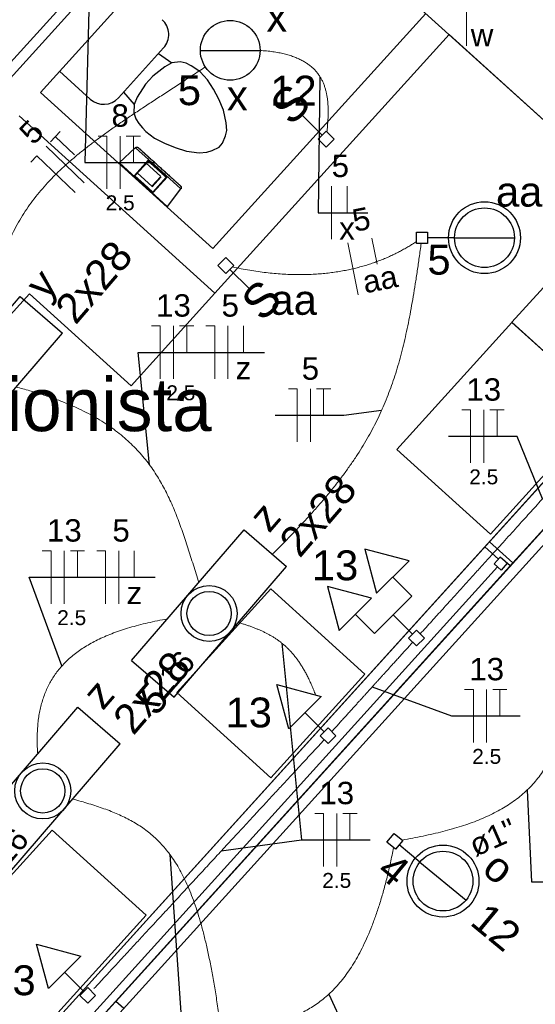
# Model space of a CAD drawing. Header units: millimetres. Extents: x 7 to 269, y 1 to 169.
# Tile 75 of 113: x 72.42 to 74.85, y 43.17 to 47.82. Entities that reach past the tile are written whole.
import ezdxf

# ---------------------------------------------------------------- set-up
doc = ezdxf.new("R2010")
doc.units = ezdxf.units.MM
doc.header["$MEASUREMENT"] = 0
for name, color, linetype, lineweight in [('Eletroduto - Marco Polo', 6, 'Continuous', 9), ('Fiação - Marco Polo', 3, 'Continuous', 9), ('Interruptor - Marco Polo', 150, 'Continuous', 9), ('Layout - Marco Polo', 252, 'Continuous', 25), ('Linha de Chamada - Marco Polo', 1, 'Continuous', 25), ('Luminárias - Marco Polo', 5, 'Continuous', 25), ('Textos - Marco Polo', 143, 'Continuous', 25), ('Tomadas - Marco Polo', 150, 'Continuous', 25)]:
    doc.layers.add(name, color=color, linetype=linetype, lineweight=lineweight)
doc.layers.add('Parede - Marco Polo', color=7, linetype='Continuous')
doc.styles.add('Arial', font='arial.ttf')
doc.styles.add('CenturyGothic', font='GOTHIC.TTF')

msp = doc.modelspace()

# ---------------------------------------------------------------- linework, layer by layer
at = {"layer": 'Eletroduto - Marco Polo', "linetype": 'Continuous'}
for points in [[(72.5261, 48.598), (72.4524, 48.5546), (72.3836, 48.5129), (72.3194, 48.4727), (72.2597, 48.4341), (72.2044, 48.397), (72.1532, 48.3613), (72.1061, 48.327), (72.0628, 48.294), (72.0233, 48.2622), (71.9873, 48.2316), (71.9548, 48.2021), (71.9255, 48.1737), (71.8993, 48.1463), (71.876, 48.1198), (71.8556, 48.0941), (71.8377, 48.0693), (71.8224, 48.0452), (71.8093, 48.0218), (71.7984, 47.9991), (71.7896, 47.9769), (71.7826, 47.9551), (71.7772, 47.9339), (71.7735, 47.913), (71.7711, 47.8924), (71.7699, 47.8721), (71.7698, 47.8519), (71.7707, 47.8319), (71.7723, 47.812), (71.7745, 47.7921), (71.7772, 47.7721)], [(73.5516, 47.6783), (73.5831, 47.6757), (73.6125, 47.672), (73.6399, 47.6674), (73.6655, 47.6619), (73.6892, 47.6554), (73.7111, 47.6481), (73.7313, 47.6399), (73.7498, 47.6309), (73.7668, 47.6211), (73.7822, 47.6106), (73.7962, 47.5994), (73.8088, 47.5875), (73.82, 47.575), (73.83, 47.5618), (73.8388, 47.548), (73.8464, 47.5337), (73.8529, 47.5189), (73.8585, 47.5036), (73.863, 47.4878), (73.8667, 47.4716), (73.8695, 47.455), (73.8716, 47.438), (73.873, 47.4208), (73.8737, 47.4032), (73.8739, 47.3853), (73.8735, 47.3672), (73.8727, 47.3489), (73.8715, 47.3305), (73.87, 47.3118), (73.8682, 47.2931)], [(72.2614, 46.3332), (72.2683, 46.4005), (72.2771, 46.4644), (72.2879, 46.5251), (72.3005, 46.5828), (72.315, 46.6377), (72.3314, 46.69), (72.3497, 46.7398), (72.3699, 46.7872), (72.3919, 46.8326), (72.4159, 46.876), (72.4418, 46.9176), (72.4695, 46.9576), (72.4992, 46.9962), (72.5307, 47.0335), (72.5642, 47.0697), (72.5995, 47.105), (72.6368, 47.1396), (72.6759, 47.1736), (72.7169, 47.2072), (72.7599, 47.2405), (72.8047, 47.2739), (72.8514, 47.3073), (72.9001, 47.3411), (72.9506, 47.3753), (73.003, 47.4102), (73.0573, 47.4459), (73.1136, 47.4826), (73.1717, 47.5205), (73.2317, 47.5597), (73.2937, 47.6004)], [(73.4209, 46.6544), (73.4623, 46.6459), (73.5028, 46.6385), (73.5424, 46.6324), (73.5811, 46.6274), (73.6189, 46.6234), (73.6557, 46.6206), (73.6917, 46.6188), (73.7268, 46.6179), (73.761, 46.6181), (73.7943, 46.6191), (73.8268, 46.621), (73.8584, 46.6238), (73.8892, 46.6273), (73.9191, 46.6317), (73.9482, 46.6367), (73.9765, 46.6425), (74.004, 46.6489), (74.0306, 46.6559), (74.0565, 46.6634), (74.0816, 46.6716), (74.1059, 46.6802), (74.1294, 46.6893), (74.1522, 46.6988), (74.1742, 46.7087), (74.1954, 46.7189), (74.216, 46.7295), (74.2357, 46.7404), (74.2548, 46.7514), (74.2732, 46.7627), (74.2908, 46.7741)], [(74.3136, 46.7656), (74.3044, 46.6992), (74.2951, 46.6353), (74.2857, 46.5738), (74.276, 46.5146), (74.266, 46.4576), (74.2556, 46.4025), (74.2446, 46.3492), (74.2329, 46.2976), (74.2205, 46.2476), (74.2073, 46.1989), (74.1931, 46.1515), (74.1778, 46.1052), (74.1614, 46.0599), (74.1438, 46.0154), (74.1248, 45.9715), (74.1044, 45.9282), (74.0824, 45.8853), (74.0587, 45.8426), (74.0333, 45.7999), (74.0061, 45.7573), (73.9769, 45.7144), (73.9457, 45.6712), (73.9123, 45.6275), (73.8766, 45.5832), (73.8387, 45.538), (73.7982, 45.492), (73.7552, 45.4449), (73.7096, 45.3965), (73.6612, 45.3469), (73.6099, 45.2957)], [(74.309, 44.9186), (74.364, 44.9794), (74.4156, 45.0364), (74.464, 45.0899), (74.5094, 45.1401), (74.5522, 45.1873), (74.5925, 45.2318), (74.6305, 45.2738), (74.6666, 45.3137), (74.7009, 45.3516), (74.7338, 45.3879), (74.7654, 45.4228), (74.796, 45.4566), (74.8258, 45.4895), (74.8551, 45.5219), (74.8842, 45.554), (74.9132, 45.5861), (74.9424, 45.6184), (74.9721, 45.6512), (75.0025, 45.6848), (75.0338, 45.7194), (75.0664, 45.7553), (75.1003, 45.7928), (75.136, 45.8322), (75.1735, 45.8737), (75.2132, 45.9176), (75.2554, 45.9641), (75.3001, 46.0136), (75.3478, 46.0662), (75.3986, 46.1224), (75.4528, 46.1822)], [(72.3987, 46.0861), (72.4628, 46.0689), (72.5231, 46.0506), (72.5798, 46.0312), (72.6329, 46.0107), (72.6827, 45.9891), (72.7293, 45.9665), (72.7729, 45.9429), (72.8135, 45.9183), (72.8513, 45.8927), (72.8865, 45.8662), (72.9192, 45.8386), (72.9496, 45.8102), (72.9778, 45.7809), (73.004, 45.7506), (73.0282, 45.7195), (73.0507, 45.6876), (73.0716, 45.6548), (73.091, 45.6212), (73.1091, 45.5868), (73.126, 45.5516), (73.1419, 45.5157), (73.1569, 45.479), (73.1712, 45.4416), (73.1849, 45.4035), (73.1981, 45.3648), (73.211, 45.3254), (73.2237, 45.2853), (73.2365, 45.2446), (73.2494, 45.2033), (73.2625, 45.1614)], [(73.1143, 44.9895), (73.0663, 44.9806), (73.0206, 44.9708), (72.9771, 44.9601), (72.9358, 44.9486), (72.8966, 44.9363), (72.8595, 44.9231), (72.8245, 44.9091), (72.7915, 44.8942), (72.7606, 44.8785), (72.7315, 44.8619), (72.7044, 44.8445), (72.6791, 44.8262), (72.6557, 44.8071), (72.6341, 44.7871), (72.6142, 44.7663), (72.5961, 44.7446), (72.5796, 44.7221), (72.5648, 44.6987), (72.5516, 44.6745), (72.5399, 44.6494), (72.5297, 44.6234), (72.5211, 44.5966), (72.5139, 44.569), (72.508, 44.5404), (72.5036, 44.5111), (72.5005, 44.4808), (72.4987, 44.4497), (72.4981, 44.4177), (72.4987, 44.3849), (72.5005, 44.3512)], [(73.4493, 44.9733), (73.4656, 44.9681), (73.4815, 44.9628), (73.4971, 44.9575), (73.5123, 44.952), (73.5272, 44.9463), (73.5418, 44.9404), (73.5561, 44.9343), (73.5701, 44.9278), (73.5837, 44.921), (73.5971, 44.9138), (73.6102, 44.9062), (73.6231, 44.8982), (73.6356, 44.8896), (73.6479, 44.8805), (73.6599, 44.8708), (73.6717, 44.8606), (73.6833, 44.8496), (73.6946, 44.838), (73.7056, 44.8256), (73.7165, 44.8125), (73.7272, 44.7986), (73.7376, 44.7838), (73.7478, 44.7681), (73.7579, 44.7515), (73.7677, 44.734), (73.7774, 44.7154), (73.7869, 44.6958), (73.7963, 44.6751), (73.8055, 44.6533), (73.8145, 44.6304)], [(73.8909, 44.4568), (73.9089, 44.4767), (73.9258, 44.4954), (73.9417, 44.513), (73.9567, 44.5295), (73.9708, 44.5452), (73.9842, 44.5599), (73.9968, 44.5739), (74.0089, 44.5872), (74.0204, 44.5999), (74.0314, 44.6121), (74.042, 44.6238), (74.0524, 44.6352), (74.0625, 44.6464), (74.0724, 44.6573), (74.0823, 44.6682), (74.0921, 44.6791), (74.102, 44.6901), (74.1121, 44.7012), (74.1225, 44.7127), (74.1331, 44.7244), (74.1441, 44.7366), (74.1556, 44.7493), (74.1677, 44.7626), (74.1803, 44.7765), (74.1937, 44.7913), (74.2078, 44.8069), (74.2228, 44.8234), (74.2387, 44.841), (74.2556, 44.8597), (74.2736, 44.8796)], [(74.9956, 44.8051), (74.9981, 44.7461), (74.9985, 44.6899), (74.9966, 44.6365), (74.9927, 44.5857), (74.9866, 44.5375), (74.9785, 44.4919), (74.9682, 44.4487), (74.956, 44.4078), (74.9417, 44.3692), (74.9255, 44.3328), (74.9073, 44.2985), (74.8871, 44.2662), (74.8651, 44.236), (74.8412, 44.2075), (74.8154, 44.1809), (74.7878, 44.156), (74.7583, 44.1328), (74.7271, 44.1111), (74.6942, 44.0909), (74.6595, 44.072), (74.6231, 44.0546), (74.585, 44.0383), (74.5453, 44.0233), (74.5039, 44.0093), (74.461, 43.9963), (74.4164, 43.9842), (74.3703, 43.973), (74.3227, 43.9626), (74.2736, 43.9529), (74.223, 43.9438)], [(73.8554, 44.4181), (73.8031, 44.3615), (73.754, 44.3085), (73.708, 44.2587), (73.6648, 44.212), (73.6241, 44.1681), (73.5858, 44.1267), (73.5496, 44.0875), (73.5153, 44.0504), (73.4826, 44.0151), (73.4514, 43.9813), (73.4213, 43.9488), (73.3922, 43.9173), (73.3638, 43.8866), (73.3359, 43.8565), (73.3082, 43.8266), (73.2806, 43.7967), (73.2528, 43.7666), (73.2245, 43.7361), (73.1956, 43.7048), (73.1657, 43.6725), (73.1347, 43.639), (73.1024, 43.6041), (73.0685, 43.5674), (73.0327, 43.5288), (72.9949, 43.4879), (72.9548, 43.4445), (72.9122, 43.3984), (72.8668, 43.3494), (72.8184, 43.2971), (72.7668, 43.2413)], [(73.3609, 43.088), (73.3495, 43.1685), (73.3376, 43.2444), (73.3251, 43.3159), (73.312, 43.383), (73.2983, 43.446), (73.284, 43.505), (73.269, 43.5601), (73.2532, 43.6116), (73.2367, 43.6596), (73.2194, 43.7042), (73.2014, 43.7456), (73.1825, 43.784), (73.1627, 43.8195), (73.1421, 43.8523), (73.1205, 43.8826), (73.098, 43.9104), (73.0745, 43.936), (73.05, 43.9595), (73.0244, 43.9812), (72.9978, 44.001), (72.9701, 44.0193), (72.9413, 44.0361), (72.9113, 44.0516), (72.8801, 44.066), (72.8478, 44.0795), (72.8141, 44.0921), (72.7792, 44.1041), (72.743, 44.1156), (72.7055, 44.1268), (72.6666, 44.1379)], [(74.1832, 43.908), (74.1684, 43.8362), (74.1526, 43.7686), (74.1359, 43.7049), (74.1184, 43.6452), (74.0999, 43.5892), (74.0806, 43.5368), (74.0604, 43.488), (74.0394, 43.4425), (74.0176, 43.4004), (73.995, 43.3613), (73.9716, 43.3254), (73.9475, 43.2923), (73.9226, 43.262), (73.897, 43.2343), (73.8706, 43.2092), (73.8436, 43.1865), (73.8159, 43.1661), (73.7875, 43.1479), (73.7585, 43.1317), (73.7288, 43.1174), (73.6986, 43.1049), (73.6677, 43.0941), (73.6363, 43.0848), (73.6043, 43.077), (73.5718, 43.0704), (73.5387, 43.0651), (73.5051, 43.0608), (73.4711, 43.0574), (73.4365, 43.0549), (73.4015, 43.0531)]]:
    msp.add_spline(points, degree=3, dxfattribs=at)
at = {"layer": 'Fiação - Marco Polo'}
for p, q in [((74.5279, 47.7004), (74.5279, 47.9504)), ((72.5608, 47.2463), (72.6071, 47.2944)), ((72.6739, 47.1837), (72.5839, 47.2704)), ((72.7862, 47.2734), (72.8278, 47.2734)), ((72.8278, 47.0234), (72.8278, 47.2734)), ((72.8903, 47.0234), (72.8903, 47.2734)), ((72.9195, 47.2734), (72.9862, 47.2734)), ((72.9528, 47.1484), (72.9528, 47.2734)), ((72.7206, 47.0519), (72.5405, 47.2253)), ((72.4683, 47.1504), (72.4972, 47.1803)), ((72.6773, 47.0069), (72.4972, 47.1803)), ((73.8894, 46.7855), (73.8894, 47.0355)), ((73.963, 46.9105), (73.963, 47.0355)), ((74.0156, 46.5227), (73.9665, 46.7679)), ((74.1048, 46.6681), (74.0803, 46.7906)), ((73.0383, 46.3753), (73.08, 46.3753)), ((73.08, 46.1253), (73.08, 46.3753)), ((73.1425, 46.1253), (73.1425, 46.3753)), ((73.1716, 46.3753), (73.2383, 46.3753)), ((73.205, 46.2503), (73.205, 46.3753)), ((73.2957, 46.3753), (73.3374, 46.3753)), ((73.3374, 46.1253), (73.3374, 46.3753)), ((73.3999, 46.1253), (73.3999, 46.3753)), ((73.4735, 46.2503), (73.4735, 46.3753)), ((73.6859, 46.077), (73.7275, 46.077)), ((73.7275, 45.827), (73.7275, 46.077)), ((73.79, 45.827), (73.79, 46.077)), ((73.8192, 46.077), (73.8859, 46.077)), ((73.8525, 45.952), (73.8525, 46.077)), ((74.5056, 45.9778), (74.5472, 45.9778)), ((74.5472, 45.7278), (74.5472, 45.9778)), ((74.6097, 45.7278), (74.6097, 45.9778)), ((74.6389, 45.9778), (74.7056, 45.9778)), ((74.6722, 45.8528), (74.6722, 45.9778)), ((72.5223, 45.3117), (72.564, 45.3117)), ((72.564, 45.0617), (72.564, 45.3117)), ((72.6265, 45.0617), (72.6265, 45.3117)), ((72.6556, 45.3117), (72.7223, 45.3117)), ((72.689, 45.1867), (72.689, 45.3117)), ((72.7797, 45.3117), (72.8213, 45.3117)), ((72.8213, 45.0617), (72.8213, 45.3117)), ((72.8838, 45.0617), (72.8838, 45.3117)), ((72.9574, 45.1867), (72.9574, 45.3117)), ((74.519, 44.6556), (74.5607, 44.6556)), ((74.5607, 44.4056), (74.5607, 44.6556)), ((74.6232, 44.4056), (74.6232, 44.6556)), ((74.6524, 44.6556), (74.719, 44.6556)), ((74.6857, 44.5306), (74.6857, 44.6556)), ((73.8105, 44.0692), (73.8521, 44.0692)), ((73.8521, 43.8192), (73.8521, 44.0692)), ((73.9146, 43.8192), (73.9146, 44.0692)), ((73.9438, 44.0692), (74.0104, 44.0692)), ((73.9771, 43.9442), (73.9771, 44.0692))]:
    msp.add_line(p, q, dxfattribs=at)
at = {"layer": 'Interruptor - Marco Polo'}
for p, q in [((73.7549, 47.3685), (73.8458, 47.2776)), ((73.827, 47.2589), (73.8645, 47.2963)), ((73.8645, 47.2963), (73.9021, 47.2589)), ((73.8645, 47.2214), (73.827, 47.2589)), ((73.9021, 47.2589), (73.8645, 47.2214)), ((73.353, 46.6613), (73.3905, 46.6989)), ((73.3905, 46.6238), (73.353, 46.6613)), ((73.3905, 46.6989), (73.428, 46.6613)), ((73.428, 46.6613), (73.3905, 46.6238)), ((73.5001, 46.5517), (73.4093, 46.6426))]:
    msp.add_line(p, q, dxfattribs=at)
at = {"layer": 'Layout - Marco Polo'}
for p, q in [((73.0958, 47.6898), (72.8828, 47.4543)), ((73.0724, 47.6638), (73.1349, 47.6188)), ((73.1024, 47.6013), (73.0443, 47.5563)), ((73.1349, 47.6188), (73.1024, 47.6013)), ((73.1744, 47.6243), (73.1349, 47.6188)), ((73.2028, 47.6178), (73.1744, 47.6243)), ((73.2258, 47.6058), (73.2028, 47.6178)), ((73.2478, 47.5918), (73.2258, 47.6058)), ((73.2683, 47.5768), (73.2478, 47.5918)), ((73.0443, 47.5563), (73.0104, 47.5188)), ((73.3029, 47.5393), (73.2683, 47.5768)), ((73.0104, 47.5188), (72.9714, 47.4568)), ((73.3314, 47.4948), (73.3029, 47.5393)), ((72.9064, 47.4808), (72.9573, 47.4228)), ((72.9714, 47.4568), (72.9573, 47.4228)), ((73.3563, 47.4473), (73.3314, 47.4948)), ((72.9573, 47.4228), (72.9558, 47.3833)), ((73.3783, 47.3953), (73.3563, 47.4473)), ((72.9558, 47.3833), (72.9648, 47.3553)), ((73.3923, 47.3353), (73.3783, 47.3953)), ((72.9648, 47.3553), (72.9793, 47.3333)), ((72.9793, 47.3333), (72.9954, 47.3128)), ((72.9954, 47.3128), (73.0123, 47.2943)), ((73.3944, 47.2993), (73.3923, 47.3353)), ((73.0123, 47.2943), (73.0529, 47.2633)), ((73.3748, 47.2403), (73.3888, 47.2748)), ((73.3888, 47.2748), (73.3944, 47.2993)), ((72.9624, 47.2188), (72.8854, 47.1473)), ((73.0529, 47.2633), (73.0999, 47.2393)), ((73.0999, 47.2393), (73.1499, 47.2188)), ((73.1499, 47.2188), (73.2034, 47.2023)), ((73.3248, 47.2043), (73.3578, 47.2213)), ((73.3578, 47.2213), (73.3748, 47.2403)), ((72.9633, 47.2178), (73.0699, 47.1208)), ((73.2034, 47.2023), (73.2648, 47.1943)), ((73.2648, 47.1943), (73.3008, 47.1963)), ((73.3008, 47.1963), (73.3248, 47.2043)), ((72.8854, 47.1473), (72.8803, 47.1473)), ((72.9998, 47.0438), (72.8868, 47.1463)), ((72.9583, 47.0868), (73.0233, 47.1593)), ((73.0238, 47.1548), (72.9604, 47.0848)), ((73.0819, 47.0828), (73.0138, 47.1443)), ((73.0233, 47.1593), (73.0263, 47.1563)), ((73.0243, 47.1543), (73.0238, 47.1548)), ((73.0263, 47.1563), (73.0243, 47.1543)), ((73.0243, 47.1543), (73.0254, 47.1533)), ((73.0254, 47.1533), (73.0273, 47.1553)), ((73.0254, 47.1533), (73.0268, 47.1523)), ((73.0273, 47.1553), (73.0263, 47.1563)), ((73.0268, 47.1523), (73.0289, 47.1543)), ((73.0268, 47.1523), (73.0279, 47.1513)), ((73.0289, 47.1543), (73.0273, 47.1553)), ((73.0279, 47.1513), (73.0298, 47.1538)), ((73.0279, 47.1513), (73.0289, 47.1503)), ((73.0298, 47.1538), (73.0289, 47.1543)), ((73.0289, 47.1503), (73.0309, 47.1528)), ((73.0289, 47.1503), (73.0298, 47.1493)), ((73.0309, 47.1528), (73.0298, 47.1538)), ((73.0298, 47.1493), (73.0318, 47.1518)), ((73.0298, 47.1493), (73.0309, 47.1488)), ((73.0318, 47.1518), (73.0309, 47.1528)), ((73.0309, 47.1488), (73.0328, 47.1508)), ((73.0309, 47.1488), (73.0318, 47.1478)), ((73.0328, 47.1508), (73.0318, 47.1518)), ((73.0318, 47.1478), (73.0339, 47.1498)), ((73.0318, 47.1478), (73.0328, 47.1468)), ((73.0339, 47.1498), (73.0328, 47.1508)), ((73.0328, 47.1468), (73.0349, 47.1488)), ((73.0328, 47.1468), (73.0339, 47.1458)), ((73.0349, 47.1488), (73.0339, 47.1498)), ((73.0339, 47.1458), (73.0358, 47.1478)), ((73.0339, 47.1458), (73.0349, 47.1448)), ((73.0358, 47.1478), (73.0349, 47.1488)), ((73.0349, 47.1448), (73.0369, 47.1468)), ((73.0349, 47.1448), (73.0358, 47.1438)), ((73.0369, 47.1468), (73.0358, 47.1478)), ((73.0358, 47.1438), (73.0378, 47.1463)), ((73.0358, 47.1438), (73.0369, 47.1428)), ((73.0378, 47.1463), (73.0369, 47.1468)), ((73.0369, 47.1428), (73.0388, 47.1453)), ((73.0369, 47.1428), (73.0378, 47.1418)), ((73.0388, 47.1453), (73.0378, 47.1463)), ((73.0378, 47.1418), (73.0399, 47.1443)), ((73.0378, 47.1418), (73.0388, 47.1408)), ((73.0399, 47.1443), (73.0388, 47.1453)), ((73.0388, 47.1408), (73.0409, 47.1433)), ((73.0388, 47.1408), (73.0404, 47.1403)), ((73.0409, 47.1433), (73.0399, 47.1443)), ((73.0404, 47.1403), (73.0423, 47.1423)), ((73.0404, 47.1403), (73.0413, 47.1393)), ((73.0423, 47.1423), (73.0409, 47.1433)), ((73.0413, 47.1393), (73.0434, 47.1413)), ((73.0413, 47.1393), (73.0423, 47.1383)), ((73.0434, 47.1413), (73.0423, 47.1423)), ((73.0423, 47.1383), (73.0443, 47.1403)), ((73.0423, 47.1383), (73.0434, 47.1373)), ((73.0443, 47.1403), (73.0434, 47.1413)), ((73.0434, 47.1373), (73.0453, 47.1393)), ((73.0434, 47.1373), (73.0443, 47.1363)), ((73.0453, 47.1393), (73.0443, 47.1403)), ((73.0443, 47.1363), (73.0463, 47.1388)), ((73.0443, 47.1363), (73.0453, 47.1353)), ((73.0463, 47.1388), (73.0453, 47.1393)), ((73.0453, 47.1353), (73.0473, 47.1378)), ((73.0453, 47.1353), (73.0463, 47.1343)), ((73.0473, 47.1378), (73.0463, 47.1388)), ((73.0463, 47.1343), (73.0483, 47.1368)), ((73.0463, 47.1343), (73.0473, 47.1333)), ((73.0483, 47.1368), (73.0473, 47.1378)), ((73.0473, 47.1333), (73.0494, 47.1358)), ((73.0473, 47.1333), (73.0483, 47.1328)), ((73.0494, 47.1358), (73.0483, 47.1368)), ((73.0483, 47.1328), (73.0503, 47.1348)), ((73.0483, 47.1328), (73.0494, 47.1318)), ((73.0503, 47.1348), (73.0494, 47.1358)), ((73.0494, 47.1318), (73.0513, 47.1338)), ((73.0494, 47.1318), (73.0503, 47.1308)), ((73.0513, 47.1338), (73.0503, 47.1348)), ((73.0503, 47.1308), (73.0523, 47.1328)), ((73.0503, 47.1308), (73.0513, 47.1298)), ((73.0523, 47.1328), (73.0513, 47.1338)), ((73.0513, 47.1298), (73.0533, 47.1318)), ((73.0513, 47.1298), (73.0523, 47.1288)), ((73.0533, 47.1318), (73.0523, 47.1328)), ((73.0523, 47.1288), (73.0543, 47.1313)), ((73.0523, 47.1288), (73.0533, 47.1278)), ((73.0543, 47.1313), (73.0533, 47.1318)), ((73.0533, 47.1278), (73.0558, 47.1303)), ((73.0533, 47.1278), (73.0549, 47.1268)), ((73.0558, 47.1303), (73.0543, 47.1313)), ((73.0549, 47.1268), (73.0568, 47.1293)), ((73.0549, 47.1268), (73.0558, 47.1258)), ((73.0568, 47.1293), (73.0558, 47.1303)), ((73.0558, 47.1258), (73.0579, 47.1283)), ((73.0558, 47.1258), (73.0568, 47.1253)), ((73.0579, 47.1283), (73.0568, 47.1293)), ((73.0568, 47.1253), (73.0589, 47.1273)), ((73.0589, 47.1273), (73.0579, 47.1283)), ((73.0579, 47.1243), (73.0598, 47.1263)), ((73.0598, 47.1263), (73.0589, 47.1273)), ((73.0609, 47.1253), (73.0598, 47.1263)), ((72.9604, 47.0848), (72.9583, 47.0868)), ((72.9604, 47.0848), (73.0028, 47.0468)), ((72.9719, 47.0978), (73.0399, 47.0363)), ((73.0828, 47.0823), (73.0404, 47.0358)), ((73.0838, 47.0808), (73.0418, 47.0343)), ((73.0849, 47.0803), (73.0423, 47.0338)), ((73.0568, 47.1253), (73.0579, 47.1243)), ((73.0579, 47.1243), (73.0589, 47.1233)), ((73.0589, 47.1233), (73.0609, 47.1253)), ((73.0589, 47.1233), (73.0598, 47.1223)), ((73.0598, 47.1223), (73.0618, 47.1243)), ((73.0598, 47.1223), (73.0609, 47.1213)), ((73.0618, 47.1243), (73.0609, 47.1253)), ((73.0609, 47.1213), (73.0628, 47.1233)), ((73.0609, 47.1213), (73.0618, 47.1203)), ((73.0628, 47.1233), (73.0618, 47.1243)), ((73.0618, 47.1203), (73.0639, 47.1228)), ((73.0618, 47.1203), (73.0628, 47.1193)), ((73.0639, 47.1228), (73.0628, 47.1233)), ((73.0628, 47.1193), (73.0649, 47.1218)), ((73.0628, 47.1193), (73.0639, 47.1183)), ((73.0649, 47.1218), (73.0639, 47.1228)), ((73.0639, 47.1183), (73.0658, 47.1208)), ((73.0639, 47.1183), (73.0649, 47.1178)), ((73.0658, 47.1208), (73.0649, 47.1218)), ((73.0649, 47.1178), (73.0669, 47.1198)), ((73.0649, 47.1178), (73.0658, 47.1168)), ((73.0669, 47.1198), (73.0658, 47.1208)), ((73.0678, 47.1188), (73.0658, 47.1168)), ((73.0658, 47.1168), (73.0669, 47.1158)), ((73.0678, 47.1188), (73.0669, 47.1198)), ((73.0669, 47.1158), (73.0694, 47.1178)), ((73.0669, 47.1158), (73.0683, 47.1148)), ((73.0694, 47.1178), (73.0678, 47.1188)), ((73.0683, 47.1148), (73.0703, 47.1168)), ((73.0683, 47.1148), (73.0694, 47.1138)), ((73.0703, 47.1168), (73.0694, 47.1178)), ((73.0694, 47.1138), (73.0713, 47.1158)), ((73.0694, 47.1138), (73.0703, 47.1128)), ((73.0699, 47.1208), (73.1769, 47.0243)), ((73.0713, 47.1158), (73.0703, 47.1168)), ((73.0703, 47.1128), (73.0724, 47.1153)), ((73.0703, 47.1128), (73.0713, 47.1118)), ((73.0724, 47.1153), (73.0713, 47.1158)), ((73.0713, 47.1118), (73.0734, 47.1143)), ((73.0713, 47.1118), (73.0724, 47.1108)), ((73.0734, 47.1143), (73.0724, 47.1153)), ((73.0724, 47.1108), (73.0743, 47.1133)), ((73.0724, 47.1108), (73.0734, 47.1098)), ((73.0743, 47.1133), (73.0734, 47.1143)), ((73.0734, 47.1098), (73.0754, 47.1123)), ((73.0734, 47.1098), (73.0743, 47.1093)), ((73.0754, 47.1123), (73.0743, 47.1133)), ((73.0743, 47.1093), (73.0763, 47.1113)), ((73.0743, 47.1093), (73.0754, 47.1083)), ((73.0763, 47.1113), (73.0754, 47.1123)), ((73.0754, 47.1083), (73.0773, 47.1103)), ((73.0754, 47.1083), (73.0763, 47.1073)), ((73.0773, 47.1103), (73.0763, 47.1113)), ((73.0763, 47.1073), (73.0784, 47.1093)), ((73.0763, 47.1073), (73.0773, 47.1063)), ((73.0784, 47.1093), (73.0773, 47.1103)), ((73.0773, 47.1063), (73.0794, 47.1083)), ((73.0773, 47.1063), (73.0784, 47.1053)), ((73.0794, 47.1083), (73.0784, 47.1093)), ((73.0784, 47.1053), (73.0803, 47.1078)), ((73.0784, 47.1053), (73.0794, 47.1043)), ((73.0803, 47.1078), (73.0794, 47.1083)), ((73.0794, 47.1043), (73.0814, 47.1068)), ((73.0794, 47.1043), (73.0803, 47.1033)), ((73.0814, 47.1068), (73.0803, 47.1078)), ((73.0803, 47.1033), (73.0823, 47.1058)), ((73.0803, 47.1033), (73.0819, 47.1023)), ((73.0823, 47.1058), (73.0814, 47.1068)), ((73.0819, 47.1023), (73.0838, 47.1048)), ((73.0819, 47.1023), (73.0828, 47.1018)), ((73.0838, 47.1048), (73.0823, 47.1058)), ((73.0828, 47.1018), (73.0849, 47.1038)), ((73.0828, 47.1018), (73.0838, 47.1008)), ((73.0849, 47.1038), (73.0838, 47.1048)), ((73.0838, 47.1008), (73.0858, 47.1028)), ((73.0838, 47.1008), (73.0849, 47.0998)), ((73.0849, 47.0803), (73.0838, 47.0808)), ((73.0858, 47.1028), (73.0849, 47.1038)), ((73.0849, 47.0998), (73.0868, 47.1018)), ((73.0849, 47.0998), (73.0858, 47.0988)), ((73.0868, 47.1018), (73.0858, 47.1028)), ((73.0858, 47.0988), (73.0879, 47.1008)), ((73.0858, 47.0988), (73.0868, 47.0978)), ((73.0879, 47.1008), (73.0868, 47.1018)), ((73.0868, 47.0978), (73.0888, 47.0998)), ((73.0868, 47.0978), (73.0879, 47.0968)), ((73.0888, 47.0998), (73.0879, 47.1008)), ((73.0879, 47.0968), (73.0898, 47.0993)), ((73.0879, 47.0968), (73.0888, 47.0958)), ((73.0898, 47.0993), (73.0888, 47.0998)), ((73.0888, 47.0958), (73.0909, 47.0983)), ((73.0888, 47.0958), (73.0898, 47.0948)), ((73.0909, 47.0983), (73.0898, 47.0993)), ((73.0898, 47.0948), (73.0918, 47.0973)), ((73.0898, 47.0948), (73.0909, 47.0943)), ((73.0918, 47.0973), (73.0909, 47.0983)), ((73.0909, 47.0943), (73.0928, 47.0963)), ((73.0909, 47.0943), (73.0918, 47.0933)), ((73.0928, 47.0963), (73.0918, 47.0973)), ((73.0918, 47.0933), (73.0939, 47.0953)), ((73.0918, 47.0933), (73.0928, 47.0923)), ((73.0939, 47.0953), (73.0928, 47.0963)), ((73.0928, 47.0923), (73.0948, 47.0943)), ((73.0928, 47.0923), (73.0939, 47.0913)), ((73.0948, 47.0943), (73.0939, 47.0953)), ((73.0939, 47.0913), (73.0958, 47.0933)), ((73.0939, 47.0913), (73.0953, 47.0903)), ((73.0958, 47.0933), (73.0948, 47.0943)), ((73.0953, 47.0903), (73.0974, 47.0923)), ((73.0953, 47.0903), (73.0964, 47.0893)), ((73.0974, 47.0923), (73.0958, 47.0933)), ((73.0964, 47.0893), (73.0983, 47.0918)), ((73.0964, 47.0893), (73.0974, 47.0883)), ((73.0983, 47.0918), (73.0974, 47.0923)), ((73.0974, 47.0883), (73.0994, 47.0908)), ((73.0974, 47.0883), (73.0983, 47.0873)), ((73.0994, 47.0908), (73.0983, 47.0918)), ((73.0983, 47.0873), (73.1003, 47.0898)), ((73.0983, 47.0873), (73.0994, 47.0863)), ((73.1003, 47.0898), (73.0994, 47.0908)), ((73.0994, 47.0863), (73.1013, 47.0888)), ((73.0994, 47.0863), (73.1003, 47.0858)), ((73.1013, 47.0888), (73.1003, 47.0898)), ((73.1003, 47.0858), (73.1024, 47.0878)), ((73.1003, 47.0858), (73.1013, 47.0848)), ((73.1024, 47.0878), (73.1013, 47.0888)), ((73.1013, 47.0848), (73.1034, 47.0868)), ((73.1013, 47.0848), (73.1024, 47.0838)), ((73.1034, 47.0868), (73.1024, 47.0878)), ((73.1024, 47.0838), (73.1043, 47.0858)), ((73.1024, 47.0838), (73.1034, 47.0828)), ((73.1043, 47.0858), (73.1034, 47.0868)), ((73.1034, 47.0828), (73.1054, 47.0848)), ((73.1034, 47.0828), (73.1043, 47.0818)), ((73.1054, 47.0848), (73.1043, 47.0858)), ((73.1043, 47.0818), (73.1063, 47.0843)), ((73.1043, 47.0818), (73.1054, 47.0808)), ((73.1063, 47.0843), (73.1054, 47.0848)), ((73.1054, 47.0808), (73.1073, 47.0833)), ((73.1054, 47.0808), (73.1063, 47.0798)), ((73.1073, 47.0833), (73.1063, 47.0843)), ((73.1063, 47.0798), (73.1084, 47.0823)), ((73.1063, 47.0798), (73.1073, 47.0788)), ((73.1084, 47.0823), (73.1073, 47.0833)), ((73.1073, 47.0788), (73.1094, 47.0813)), ((73.1094, 47.0813), (73.1084, 47.0823)), ((73.1094, 47.0813), (73.1123, 47.0788)), ((73.1133, 46.9408), (72.9998, 47.0438)), ((73.0028, 47.0468), (73.0448, 47.0083)), ((73.0418, 47.0343), (73.0423, 47.0338)), ((73.0448, 47.0083), (73.1084, 47.0783)), ((73.1123, 47.0788), (73.0473, 47.0063)), ((73.1084, 47.0783), (73.1073, 47.0788)), ((73.0473, 47.0063), (73.0448, 47.0083)), ((73.1144, 46.9398), (73.1779, 47.0233)), ((74.7424, 46.3923), (75.2858, 46.9928)), ((73.1148, 46.9353), (73.1144, 46.9398)), ((72.4618, 46.5278), (71.9424, 45.9543)), ((72.9428, 46.0923), (72.4618, 46.5278)), ((73.3388, 46.5298), (72.9428, 46.0923)), ((74.1984, 45.7913), (74.7418, 46.3918)), ((74.7418, 46.3918), (75.1843, 45.9913)), ((74.6409, 45.3908), (74.1984, 45.7913)), ((74.6793, 45.2728), (74.6148, 45.3313)), ((74.7473, 45.2543), (74.6363, 45.3548)), ((74.6878, 45.2823), (74.6583, 45.2498)), ((74.7348, 45.2403), (74.6878, 45.2823)), ((72.6668, 42.9563), (74.7473, 45.2543)), ((74.6748, 45.2353), (72.6788, 43.0303)), ((74.6913, 45.2203), (74.6583, 45.2498)), ((74.7208, 45.2528), (74.6913, 45.2203)), ((73.1583, 44.6418), (73.6024, 45.1318)), ((73.6024, 45.1318), (74.0473, 44.7288)), ((73.6034, 44.2388), (73.1583, 44.6418))]:
    msp.add_line(p, q, dxfattribs=at)
at = {"layer": 'Layout - Marco Polo', "color": 9}
for p, q in [((72.7489, 47.4478), (72.6034, 47.5798)), ((75.1848, 45.9918), (74.7424, 46.3923)), ((72.2623, 43.6533), (72.5683, 43.9913))]:
    msp.add_line(p, q, dxfattribs=at)
at = {"layer": 'Layout - Marco Polo'}
for points in [[(72.9624, 47.2188), (72.9629, 47.2188), (72.9629, 47.2193), (72.9633, 47.2193), (72.9638, 47.2193), (72.9643, 47.2198), (72.9643, 47.2198), (72.9648, 47.2203), (72.9654, 47.2203), (72.9659, 47.2203), (72.9664, 47.2203), (72.9668, 47.2208), (72.9668, 47.2208), (72.9673, 47.2208), (72.9678, 47.2208), (72.9684, 47.2208), (72.9689, 47.2208), (72.9693, 47.2208), (72.9698, 47.2208), (72.9703, 47.2208), (72.9703, 47.2208), (72.9708, 47.2208), (72.9714, 47.2208), (72.9719, 47.2203), (72.9724, 47.2203), (72.9728, 47.2203), (72.9728, 47.2203), (72.9733, 47.2198), (72.9738, 47.2198), (72.9744, 47.2193), (72.9749, 47.2193), (72.9749, 47.2193), (72.9753, 47.2188), (72.9758, 47.2188), (72.9758, 47.2183), (72.9763, 47.2178)], [(73.0754, 47.1283), (73.0724, 47.1313), (73.0683, 47.1348), (73.0643, 47.1383), (73.0603, 47.1423), (73.0563, 47.1458), (73.0523, 47.1493), (73.0483, 47.1528), (73.0448, 47.1563), (73.0409, 47.1593), (73.0374, 47.1628), (73.0339, 47.1663), (73.0298, 47.1693), (73.0263, 47.1728), (73.0233, 47.1758), (73.0198, 47.1788), (73.0164, 47.1818), (73.0134, 47.1843), (73.0104, 47.1873), (73.0074, 47.1898), (73.0044, 47.1923), (73.0018, 47.1948), (72.9993, 47.1973), (72.9968, 47.1998), (72.9943, 47.2018), (72.9924, 47.2038), (72.9904, 47.2058), (72.9883, 47.2073), (72.9864, 47.2088), (72.9848, 47.2103), (72.9834, 47.2118), (72.9818, 47.2133), (72.9804, 47.2143), (72.9793, 47.2153), (72.9784, 47.2158), (72.9779, 47.2168), (72.9774, 47.2173), (72.9768, 47.2178), (72.9763, 47.2178), (72.9763, 47.2178), (72.9763, 47.2178)], [(72.9763, 47.2178), (72.9763, 47.2178), (72.9768, 47.2178), (72.9774, 47.2173), (72.9779, 47.2168), (72.9784, 47.2163), (72.9793, 47.2153), (72.9804, 47.2143), (72.9813, 47.2133), (72.9828, 47.2123), (72.9844, 47.2108), (72.9858, 47.2093), (72.9878, 47.2078), (72.9894, 47.2063), (72.9918, 47.2043), (72.9938, 47.2023), (72.9964, 47.2003), (72.9984, 47.1978), (73.0014, 47.1958), (73.0038, 47.1933), (73.0069, 47.1908), (73.0093, 47.1878), (73.0123, 47.1853), (73.0159, 47.1823), (73.0189, 47.1793), (73.0224, 47.1763), (73.0258, 47.1733), (73.0293, 47.1703), (73.0328, 47.1673), (73.0363, 47.1638), (73.0399, 47.1603), (73.0438, 47.1573), (73.0473, 47.1538), (73.0513, 47.1503), (73.0554, 47.1468), (73.0593, 47.1433), (73.0633, 47.1393), (73.0669, 47.1358), (73.0709, 47.1323), (73.0748, 47.1288), (73.0763, 47.1278)], [(73.0763, 47.1278), (73.0803, 47.1243), (73.0838, 47.1203), (73.0879, 47.1168), (73.0918, 47.1133), (73.0958, 47.1098), (73.0999, 47.1063), (73.1038, 47.1028), (73.1073, 47.0993), (73.1114, 47.0958), (73.1148, 47.0928), (73.1183, 47.0893), (73.1223, 47.0858), (73.1258, 47.0828), (73.1288, 47.0798), (73.1324, 47.0768), (73.1359, 47.0738), (73.1388, 47.0708), (73.1419, 47.0683), (73.1448, 47.0653), (73.1479, 47.0628), (73.1504, 47.0603), (73.1529, 47.0583), (73.1553, 47.0558), (73.1578, 47.0538), (73.1599, 47.0518), (73.1624, 47.0498), (73.1638, 47.0483), (73.1659, 47.0463), (73.1673, 47.0448), (73.1688, 47.0438), (73.1703, 47.0423), (73.1719, 47.0413), (73.1728, 47.0403), (73.1739, 47.0393), (73.1744, 47.0388), (73.1748, 47.0383), (73.1753, 47.0378), (73.1758, 47.0373), (73.1758, 47.0373), (73.1758, 47.0373)], [(73.1758, 47.0373), (73.1758, 47.0373), (73.1753, 47.0378), (73.1753, 47.0383), (73.1744, 47.0388), (73.1739, 47.0393), (73.1728, 47.0398), (73.1719, 47.0408), (73.1709, 47.0418), (73.1693, 47.0433), (73.1679, 47.0448), (73.1663, 47.0458), (73.1643, 47.0478), (73.1628, 47.0493), (73.1608, 47.0513), (73.1583, 47.0533), (73.1564, 47.0553), (73.1539, 47.0573), (73.1508, 47.0598), (73.1483, 47.0623), (73.1458, 47.0648), (73.1428, 47.0673), (73.1398, 47.0703), (73.1363, 47.0728), (73.1334, 47.0758), (73.1299, 47.0788), (73.1268, 47.0818), (73.1234, 47.0853), (73.1193, 47.0883), (73.1158, 47.0918), (73.1123, 47.0948), (73.1084, 47.0983), (73.1048, 47.1018), (73.1008, 47.1053), (73.0969, 47.1088), (73.0928, 47.1123), (73.0893, 47.1158), (73.0854, 47.1193), (73.0814, 47.1233), (73.0773, 47.1268)], [(73.1758, 47.0373), (73.1763, 47.0373), (73.1763, 47.0368), (73.1769, 47.0363), (73.1769, 47.0363), (73.1773, 47.0358), (73.1773, 47.0353), (73.1779, 47.0353), (73.1779, 47.0348), (73.1783, 47.0343), (73.1783, 47.0338), (73.1788, 47.0333), (73.1788, 47.0333), (73.1788, 47.0328), (73.1788, 47.0323), (73.1793, 47.0318), (73.1793, 47.0313), (73.1793, 47.0308), (73.1793, 47.0308), (73.1793, 47.0303), (73.1793, 47.0298), (73.1793, 47.0293), (73.1793, 47.0288), (73.1793, 47.0283), (73.1793, 47.0278), (73.1793, 47.0273), (73.1793, 47.0273), (73.1793, 47.0268), (73.1788, 47.0263), (73.1788, 47.0258), (73.1788, 47.0253), (73.1783, 47.0248), (73.1783, 47.0248), (73.1783, 47.0243), (73.1779, 47.0238), (73.1779, 47.0233)]]:
    msp.add_lwpolyline(points, dxfattribs=at)
for centre, start, end in [((73.0258, 47.7533), 317.84, 47.8403), ((72.8123, 47.5178), 227.84, 317.84)]:
    msp.add_arc(centre, 0.0946, start, end, dxfattribs=at)
at = {"layer": 'Linha de Chamada - Marco Polo'}
for p, q in [((72.7542, 48.303), (72.7237, 47.1484)), ((73.8353, 47.5538), (73.8269, 46.9105)), ((72.7237, 47.1484), (73.0487, 47.1484)), ((73.8269, 46.9105), (74.0615, 46.9105)), ((73.0296, 45.7177), (72.9758, 46.2503)), ((72.9758, 46.2503), (73.5727, 46.2503)), ((74.1264, 45.9749), (73.9484, 45.952)), ((73.9484, 45.952), (73.6234, 45.952)), ((74.7681, 45.8528), (74.4431, 45.8528)), ((74.8876, 45.5579), (74.7681, 45.8528)), ((72.6154, 44.7677), (72.4598, 45.1867)), ((72.4598, 45.1867), (73.0567, 45.1867)), ((73.6549, 44.875), (73.748, 43.9442)), ((74.0823, 44.6683), (74.4565, 44.5306)), ((74.4565, 44.5306), (74.7815, 44.5306)), ((74.8144, 44.1801), (74.835, 43.7463)), ((73.3688, 43.8921), (73.748, 43.9442)), ((73.748, 43.9442), (74.0729, 43.9442)), ((73.1252, 43.8762), (73.2223, 42.5013)), ((74.835, 43.7463), (75.6419, 43.7463)), ((73.8765, 43.2145), (74.0444, 42.8541))]:
    msp.add_line(p, q, dxfattribs=at)
at = {"layer": 'Luminárias - Marco Polo'}
for p, q in [((73.2692, 47.6786), (73.5523, 47.6786)), ((74.2908, 46.819), (74.3438, 46.819)), ((74.2908, 46.7659), (74.2908, 46.819)), ((74.3438, 46.819), (74.3438, 46.7659)), ((74.3438, 46.7659), (74.2908, 46.7659)), ((74.4718, 46.7925), (74.3438, 46.7925)), ((74.4718, 46.7925), (74.7542, 46.7925)), ((71.8854, 45.8956), (72.4177, 46.514)), ((72.4177, 46.514), (72.6185, 46.3411)), ((72.0862, 45.7227), (72.6185, 46.3411)), ((72.9445, 44.7925), (73.4768, 45.4109)), ((73.4768, 45.4109), (73.6776, 45.238)), ((73.1453, 44.6196), (73.6776, 45.238)), ((72.9445, 44.7925), (73.1453, 44.6196)), ((72.1579, 43.9533), (72.6903, 44.5718)), ((72.6903, 44.5718), (72.8911, 44.3989)), ((72.3588, 43.7804), (72.8911, 44.3989)), ((74.1515, 43.9345), (74.1853, 43.9754)), ((74.1853, 43.9754), (74.2262, 43.9416)), ((74.1924, 43.9008), (74.1515, 43.9345)), ((74.2262, 43.9416), (74.1924, 43.9008)), ((74.308, 43.8396), (74.2093, 43.9212)), ((74.308, 43.8396), (74.5258, 43.6597))]:
    msp.add_line(p, q, dxfattribs=at)
for centre, radius in [((73.4108, 47.6786), 0.1412), ((74.613, 46.7925), 0.17), ((74.613, 46.7925), 0.1412), ((73.311, 45.0153), 0.1325), ((73.311, 45.0153), 0.1046), ((72.5246, 44.176), 0.1325), ((72.5246, 44.176), 0.1046), ((74.4168, 43.7497), 0.17), ((74.4168, 43.7497), 0.1412)]:
    msp.add_circle(centre, radius, dxfattribs=at)
at = {"layer": 'Parede - Marco Polo'}
for p, q in [((71.8739, 50.0818), (77.4119, 45.0678)), ((73.3379, 48.6888), (69.9099, 44.9023)), ((73.4083, 48.6928), (70.4233, 45.3963)), ((72.3013, 47.4693), (73.4089, 48.6923)), ((73.5198, 48.5918), (72.5134, 47.4798)), ((73.3284, 46.7413), (74.3354, 47.8533)), ((74.4463, 47.7528), (73.3388, 46.5298)), ((75.7438, 46.5783), (74.4463, 47.7528)), ((72.5134, 47.4798), (73.3284, 46.7413)), ((73.3388, 46.5298), (72.4124, 47.3688)), ((74.6363, 45.3548), (75.7438, 46.5783)), ((75.7104, 46.5413), (72.2998, 42.7743)), ((75.8548, 46.4773), (74.7473, 45.2543)), ((72.4479, 42.6403), (75.8584, 46.4068)), ((74.6363, 45.3548), (72.5558, 43.0568)), ((74.6363, 45.3548), (74.6148, 45.3313)), ((74.7473, 45.2543), (74.7348, 45.2403))]:
    msp.add_line(p, q, dxfattribs=at)
at = {"layer": 'Parede - Marco Polo', "color": 9}
for p, q in [((72.8708, 43.1803), (75.8554, 46.4768)), ((75.1843, 45.9913), (74.6409, 45.3908)), ((72.8234, 43.1293), (74.7473, 45.2543)), ((74.0473, 44.7288), (73.6034, 44.2388)), ((72.5683, 43.9913), (73.0134, 43.5888)), ((73.0134, 43.5888), (72.3043, 42.8058)), ((72.9073, 43.1473), (72.8708, 43.1803))]:
    msp.add_line(p, q, dxfattribs=at)
at = {"layer": 'Tomadas - Marco Polo'}
for p, q in [((74.0469, 45.3201), (74.1029, 45.111)), ((74.2561, 45.2642), (74.0469, 45.3201)), ((74.1029, 45.111), (74.2561, 45.2642)), ((74.1795, 45.1876), (74.27, 45.0971)), ((73.8701, 45.1434), (73.9262, 44.9342)), ((74.0793, 45.0874), (73.8701, 45.1434)), ((73.9262, 44.9342), (74.0793, 45.0874)), ((74.1816, 45.0087), (74.27, 45.0971)), ((74.0027, 45.0108), (74.0932, 44.9203)), ((74.1816, 45.0087), (74.0932, 44.9203)), ((74.1816, 45.0087), (74.2725, 44.9178)), ((74.2537, 44.8991), (74.2912, 44.9365)), ((74.2912, 44.8616), (74.2537, 44.8991)), ((74.2912, 44.9365), (74.3287, 44.8991)), ((74.3287, 44.8991), (74.2912, 44.8616)), ((73.6874, 44.4701), (73.6314, 44.6792)), ((73.6314, 44.6792), (73.8405, 44.6232)), ((73.8405, 44.6232), (73.6874, 44.4701)), ((73.764, 44.5466), (73.8545, 44.4561)), ((73.8357, 44.4374), (73.8732, 44.4749)), ((73.8732, 44.4749), (73.9108, 44.4374)), ((73.8732, 44.3999), (73.8357, 44.4374)), ((73.9108, 44.4374), (73.8732, 44.3999)), ((72.5512, 43.2419), (72.4952, 43.451)), ((72.4952, 43.451), (72.7044, 43.395)), ((72.7044, 43.395), (72.5512, 43.2419)), ((72.6278, 43.3184), (72.7183, 43.2279)), ((72.6996, 43.2092), (72.737, 43.2467)), ((72.737, 43.2467), (72.7746, 43.2092)), ((72.737, 43.1716), (72.6996, 43.2092)), ((72.7746, 43.2092), (72.737, 43.1716))]:
    msp.add_line(p, q, dxfattribs=at)

# ---------------------------------------------------------------- texts
at = {"layer": 'Fiação - Marco Polo', "attachment_point": 8, "line_spacing_factor": 0.798, "style": 'Arial'}
for s, insert, char_height, width in [('w', (74.6015, 47.6983), 0.1059, 0.12708), ('8', (72.8905, 47.3158), 0.1059, 0.12708), ('5', (73.9315, 47.0778), 0.1059, 0.12708), ('2.5', (72.8905, 46.9212), 0.0706, 0.25416), ('x', (73.963, 46.7833), 0.1059, 0.12708), ('13', (73.1425, 46.4178), 0.1059, 0.25416), ('5', (73.411, 46.4178), 0.1059, 0.12708), ('5', (73.79, 46.1193), 0.1059, 0.12708), ('z', (73.4735, 46.1233), 0.1059, 0.12708), ('13', (74.6095, 46.0203), 0.1059, 0.25416), ('2.5', (73.1775, 46.0227), 0.0706, 0.25416), ('2.5', (74.6095, 45.6252), 0.0706, 0.25416), ('13', (72.6265, 45.3538), 0.1059, 0.25416), ('5', (72.895, 45.3538), 0.1059, 0.12708), ('z', (72.9575, 45.0598), 0.1059, 0.12708), ('2.5', (72.6615, 44.9592), 0.0706, 0.25416), ('13', (74.6235, 44.6978), 0.1059, 0.25416), ('2.5', (74.6235, 44.3032), 0.0706, 0.25416), ('13', (73.9145, 44.1118), 0.1059, 0.25416), ('2.5', (73.9145, 43.7167), 0.0706, 0.25416)]:
    msp.add_mtext(s, dxfattribs=dict(at, insert=insert, char_height=char_height, width=width))
at = {"layer": 'Fiação - Marco Polo', "char_height": 0.1059, "attachment_point": 8, "line_spacing_factor": 0.798, "style": 'Arial'}
for s, insert, width, rotation in [('5', (72.5098, 47.2546), 0.12708, 46.0715), ('5', (74.0411, 46.8262), 0.12708, 11.3331), ('aa', (74.1296, 46.5437), 0.25416, 11.3331)]:
    msp.add_mtext(s, dxfattribs=dict(at, insert=insert, width=width, rotation=rotation))
at = {"layer": 'Interruptor - Marco Polo', "char_height": 0.1588, "width": 0.19062, "rotation": 45.0001, "line_spacing_factor": 0.798, "style": 'Arial'}
for insert, attachment_point in [((73.6999, 47.315), 7), ((73.6679, 46.493), 9)]:
    msp.add_mtext('S', dxfattribs=dict(at, insert=insert, attachment_point=attachment_point))
at = {"layer": 'Luminárias - Marco Polo', "char_height": 0.1059, "width": 0.25416, "attachment_point": 7, "line_spacing_factor": 0.798, "style": 'Arial'}
for insert, rotation in [((73.146, 44.6557), 49.2744), ((72.3595, 43.8162), 49.2801)]:
    msp.add_mtext('16', dxfattribs=dict(at, insert=insert, rotation=rotation))
at = {"layer": 'Textos - Marco Polo', "line_spacing_factor": 0.798}
for s, insert, char_height, width, attachment_point, style in [('x', (73.631, 47.7665), 0.1412, 0.16944, 8, 'Arial'), ('5', (73.218, 47.4175), 0.1412, 0.16944, 8, 'Arial'), ('12', (73.71, 47.4175), 0.1412, 0.33888, 8, 'Arial'), ('x', (73.4445, 47.3945), 0.1412, 0.16944, 8, 'Arial'), ('aa', (74.777, 46.9375), 0.1412, 0.33888, 8, 'Arial'), ('5', (74.398, 46.616), 0.1412, 0.16944, 8, 'Arial'), ('aa', (73.711, 46.426), 0.1412, 0.33888, 8, 'Arial'), ('Nutricionista', (71.4745, 45.8743), 0.251321, 3.920608, 7, 'CenturyGothic'), ('13', (73.9065, 45.1705), 0.1412, 0.33888, 8, 'Arial'), ('13', (73.4985, 44.4745), 0.1412, 0.33888, 8, 'Arial'), ('13', (72.3815, 43.208), 0.1412, 0.33888, 8, 'Arial')]:
    msp.add_mtext(s, dxfattribs=dict(at, insert=insert, char_height=char_height, width=width, attachment_point=attachment_point, style=style))
at = {"layer": 'Textos - Marco Polo', "line_spacing_factor": 0.798, "style": 'Arial'}
for s, insert, char_height, width, attachment_point, rotation in [('2x28', (72.6812, 46.3748), 0.1412, 0.67776, 7, 49.2744), ('y', (72.571, 46.4639), 0.1412, 0.16944, 7, 49.2744), ('2x28', (73.7407, 45.2718), 0.1412, 0.67776, 7, 49.2744), ('z', (73.5947, 45.3913), 0.1412, 0.16944, 7, 49.2744), ('2x28', (72.9542, 44.4328), 0.1412, 0.67776, 7, 49.2744), ('z', (72.8082, 44.5523), 0.1412, 0.16944, 7, 49.2744), ('5', (73.0597, 44.5233), 0.1412, 0.16944, 7, 49.2744), ('ø1"', (74.674, 43.9059), 0.1059, 0.38124, 8, 23.6689), ('4', (74.1392, 43.7503), 0.1412, 0.16944, 8, 320.4324), ('o', (74.6357, 43.7573), 0.1412, 0.16944, 8, 320.4324), ('12', (74.6232, 43.4778), 0.1412, 0.33888, 8, 320.4324)]:
    msp.add_mtext(s, dxfattribs=dict(at, insert=insert, char_height=char_height, width=width, attachment_point=attachment_point, rotation=rotation))

doc.saveas('drawing.dxf')
